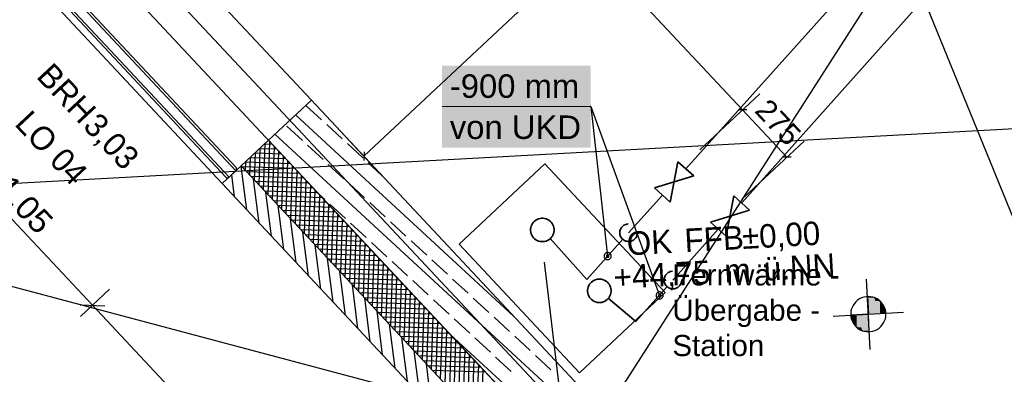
# Model space of a CAD drawing. Extents: x 199 to 1388, y 138 to 979.
# Tile 9 of 155: x 410 to 494, y 366 to 396. Entities that reach past the tile are written whole.
import ezdxf
from ezdxf.lldxf.tags import DXFTag

# ---------------------------------------------------------------- set-up
doc = ezdxf.new("R2010")
doc.units = 0
doc.layers.get('0').update_dxf_attribs({"lineweight": 25})
for name, color, linetype, lineweight, true_color in [('01 Höhen im Gebäude - Basis', 7, 'Continuous', 25, 0x848484), ('01AFU Allgemein Bemaßung-A07ET47HDI', 7, 'Continuous', 25, 0x848484), ('20 Außenwände-A07ET47EDI', 7, 'Continuous', 25, 0x848484), ('20 Bodenaufbau - Gefällelinien', 7, 'Continuous', 25, 0x848484), ('20 Dach Stb-Decke-A07ET47IDI', 7, 'Continuous', 25, 0x848484), ('20 Fenster als Fassade-A07ET47TDI', 7, 'Continuous', 25, 0x848484), ('A-0', 7, 'Continuous', 25, 0x848484), ('H_Ruecklauf', 5, 'STRICHLINIE2', 35, 0x0000ff), ('H_Vorlauf', 1, 'Continuous', 35, 0xff0000), ('UPO_Loop2', 140, 'Continuous', 30, 0x00bfff)]:
    doc.layers.add(name, color=color, linetype=linetype, lineweight=lineweight, true_color=true_color)
for name, color, linetype, lineweight in [('02 Raster Gebäude-A07ET47NDI', 7, 'Continuous', 25), ('H_Mass', 7, 'Continuous', 25), ('H_Text', 7, 'Continuous', 25)]:
    doc.layers.add(name, color=color, linetype=linetype, lineweight=lineweight)
doc.styles.get("Standard").update_dxf_attribs({"font": 'arial.ttf'})
tags = doc.linetypes.add('Raster-A07ET47ODI', pattern=[0.2, 0.1, -0.05, 0, -0.05]).pattern_tags.tags
tags[10:11] = [DXFTag(74, 4), DXFTag(75, 0), DXFTag(340, '0'), DXFTag(46, 1.0), DXFTag(50, 0.0), DXFTag(44, 0.0), DXFTag(45, 0.0)]
tags[8:9] = [DXFTag(74, 4), DXFTag(75, 0), DXFTag(340, '0'), DXFTag(46, 1.0), DXFTag(50, 0.0), DXFTag(44, 0.0), DXFTag(45, 0.0)]
tags[6:7] = [DXFTag(74, 4), DXFTag(75, 0), DXFTag(340, '0'), DXFTag(46, 1.0), DXFTag(50, 0.0), DXFTag(44, 0.0), DXFTag(45, 0.0)]
tags[4:5] = [DXFTag(74, 4), DXFTag(75, 0), DXFTag(340, '0'), DXFTag(46, 1.0), DXFTag(50, 0.0), DXFTag(44, 0.0), DXFTag(45, 0.0)]
tags = doc.linetypes.add('Strichlinie eng-A07ET47GDI', pattern=[0.115, 0.075, -0.04]).pattern_tags.tags
tags[6:7] = [DXFTag(74, 4), DXFTag(75, 0), DXFTag(340, '0'), DXFTag(46, 1.0), DXFTag(50, 0.0), DXFTag(44, 0.0), DXFTag(45, 0.0)]
tags[4:5] = [DXFTag(74, 4), DXFTag(75, 0), DXFTag(340, '0'), DXFTag(46, 1.0), DXFTag(50, 0.0), DXFTag(44, 0.0), DXFTag(45, 0.0)]
tags = doc.linetypes.add('STRICHLINIE2', pattern=[9.525, 6.35, -3.175]).pattern_tags.tags
tags[6:7] = [DXFTag(74, 4), DXFTag(75, 0), DXFTag(340, '0'), DXFTag(46, 0.0), DXFTag(50, 0.0), DXFTag(44, 0.0), DXFTag(45, 0.0)]
tags[4:5] = [DXFTag(74, 4), DXFTag(75, 0), DXFTag(340, '0'), DXFTag(46, 0.0), DXFTag(50, 0.0), DXFTag(44, 0.0), DXFTag(45, 0.0)]
tags = doc.linetypes.add('Öffnungslinie Tür Fenster-A07ET47JDI', pattern=[0.115, 0.075, -0.04]).pattern_tags.tags
tags[6:7] = [DXFTag(74, 4), DXFTag(75, 0), DXFTag(340, '0'), DXFTag(46, 1.0), DXFTag(50, 0.0), DXFTag(44, 0.0), DXFTag(45, 0.0)]
tags[4:5] = [DXFTag(74, 4), DXFTag(75, 0), DXFTag(340, '0'), DXFTag(46, 1.0), DXFTag(50, 0.0), DXFTag(44, 0.0), DXFTag(45, 0.0)]

# ---------------------------------------------------------------- blocks, each defined once
blk = doc.blocks.new('Referenz-A07ET47ZDI', base_point=(226.995, 158.1))
at = {"layer": '01 Höhen im Gebäude - Basis'}
for p, q in [((482.568, 367.82), (482.234, 373.811)), ((481.211, 371.729), (481.102, 371.566)), ((481.341, 371.876), (481.211, 371.729)), ((481.488, 372.006), (481.341, 371.876)), ((481.651, 372.115), (481.488, 372.006)), ((481.827, 372.202), (481.651, 372.115)), ((482.013, 372.265), (481.827, 372.202)), ((482.205, 372.303), (482.013, 372.265)), ((482.401, 372.316), (482.205, 372.303)), ((482.597, 372.303), (482.401, 372.316)), ((482.79, 372.265), (482.597, 372.303)), ((482.975, 372.202), (482.79, 372.265)), ((483.151, 372.115), (482.975, 372.202)), ((483.314, 372.006), (483.151, 372.115)), ((483.462, 371.876), (483.314, 372.006)), ((483.591, 371.729), (483.462, 371.876)), ((483.7, 371.566), (483.591, 371.729)), ((479.406, 370.649), (485.397, 370.983)), ((480.914, 371.012), (480.901, 370.816)), ((480.901, 370.816), (480.914, 370.62)), ((480.952, 371.204), (480.914, 371.012)), ((481.015, 371.39), (480.952, 371.204)), ((481.102, 371.566), (481.015, 371.39)), ((483.787, 371.39), (483.7, 371.566)), ((483.85, 371.204), (483.787, 371.39)), ((483.888, 371.012), (483.85, 371.204)), ((483.901, 370.816), (483.888, 371.012)), ((483.888, 370.62), (483.901, 370.816)), ((480.914, 370.62), (480.952, 370.428)), ((480.952, 370.428), (481.015, 370.242)), ((481.015, 370.242), (481.102, 370.066)), ((481.102, 370.066), (481.211, 369.903)), ((481.211, 369.903), (481.341, 369.755)), ((483.462, 369.755), (483.591, 369.903)), ((483.591, 369.903), (483.7, 370.066)), ((483.7, 370.066), (483.787, 370.242)), ((483.787, 370.242), (483.85, 370.428)), ((483.85, 370.428), (483.888, 370.62)), ((481.341, 369.755), (481.488, 369.626)), ((481.488, 369.626), (481.651, 369.517)), ((481.651, 369.517), (481.827, 369.43)), ((481.827, 369.43), (482.013, 369.367)), ((482.013, 369.367), (482.205, 369.329)), ((482.205, 369.329), (482.401, 369.316)), ((482.401, 369.316), (482.597, 369.329)), ((482.597, 369.329), (482.79, 369.367)), ((482.79, 369.367), (482.975, 369.43)), ((482.975, 369.43), (483.151, 369.517)), ((483.151, 369.517), (483.314, 369.626)), ((483.314, 369.626), (483.462, 369.755))]:
    blk.add_line(p, q, dxfattribs=at)
for points in [[(482.401, 372.302), (482.319, 372.302), (482.318, 372.313)], [(482.401, 370.816), (482.401, 372.302), (482.319, 372.302)], [(482.897, 370.843), (482.401, 370.843), (482.401, 372.302)], [(482.897, 372.231), (482.425, 372.231), (482.401, 372.302)], [(482.897, 370.843), (482.897, 372.231), (482.425, 372.231)], [(483.401, 370.871), (482.897, 370.871), (482.897, 372.231)], [(483.401, 371.934), (483.008, 371.934), (482.897, 372.231)], [(483.401, 370.871), (483.401, 371.934), (483.008, 371.934)], [(483.753, 370.891), (483.401, 370.891), (483.401, 371.934)], [(483.753, 371.466), (483.559, 371.466), (483.401, 371.934)], [(481.05, 370.732), (480.904, 370.732), (481.05, 370.741)], [(481.05, 370.166), (481.05, 370.732), (480.904, 370.732)], [(481.401, 370.741), (481.05, 370.741), (481.401, 370.76)], [(481.243, 370.166), (481.05, 370.166), (481.05, 370.741)], [(481.401, 369.698), (481.401, 370.741), (481.05, 370.741)], [(481.905, 370.76), (481.401, 370.76), (481.905, 370.788)], [(481.795, 369.698), (481.401, 369.698), (481.401, 370.76)], [(481.905, 369.4), (481.905, 370.76), (481.401, 370.76)], [(482.401, 370.788), (481.905, 370.788), (482.401, 370.816)], [(482.377, 369.4), (481.905, 369.4), (481.905, 370.788)], [(482.401, 369.33), (482.401, 370.788), (481.905, 370.788)], [(482.401, 370.816), (482.897, 370.843), (482.401, 370.843)], [(482.484, 369.33), (482.401, 369.33), (482.401, 370.816)], [(482.897, 370.843), (483.401, 370.871), (482.897, 370.871)], [(483.401, 370.871), (483.753, 370.891), (483.401, 370.891)], [(483.753, 370.891), (483.753, 371.466), (483.559, 371.466)], [(483.899, 370.899), (483.753, 370.899), (483.753, 371.466)], [(483.753, 370.891), (483.899, 370.899), (483.753, 370.899)], [(481.401, 369.698), (481.243, 370.166), (481.05, 370.166)], [(481.905, 369.4), (481.795, 369.698), (481.401, 369.698)], [(482.401, 369.33), (482.377, 369.4), (481.905, 369.4)], [(482.485, 369.318), (482.484, 369.33), (482.401, 369.33)]]:
    blk.add_solid(points, dxfattribs=at)
at = {"layer": '01AFU Allgemein Bemaßung-A07ET47HDI'}
for p, q in [((416.306, 371.573), (401.949, 386.899)), ((417.766, 372.94), (415.28, 370.611)), ((415.246, 371.607), (417.366, 371.538)), ((442.281, 343.844), (416.306, 371.573))]:
    blk.add_line(p, q, dxfattribs=at)
at = {"layer": '02 Raster Gebäude-A07ET47NDI', "linetype": 'Raster-A07ET47ODI', "ltscale": 56.250004}
for p, q in [((268.905, 562.647), (551.626, 260.835)), ((1013.184, 414.973), (326.933, 377.408)), ((322.804, 396.183), (768.12, 277.957))]:
    blk.add_line(p, q, dxfattribs=at)
at = {"layer": '20 Außenwände-A07ET47EDI'}
for p, q in [((434.955, 389.042), (420.598, 404.368)), ((427.365, 381.932), (413.008, 397.258)), ((431.305, 385.623), (434.955, 389.042)), ((435.819, 387.371), (434.496, 388.591)), ((459.949, 362.36), (434.955, 389.042)), ((452.183, 370.649), (433.607, 387.779)), ((434.192, 385.606), (432.869, 386.827)), ((437.584, 385.744), (436.26, 386.964)), ((456.697, 363.223), (431.85, 386.134)), ((428.97, 383.436), (431.305, 385.623)), ((430.883, 381.394), (431.012, 385.349)), ((430.985, 385.323), (431.606, 385.303)), ((431.27, 380.981), (431.417, 385.504)), ((431.305, 385.623), (450.83, 364.781)), ((431.656, 380.568), (431.804, 385.091)), ((435.957, 383.979), (434.634, 385.2)), ((439.348, 384.117), (438.025, 385.337)), ((429.723, 382.632), (429.774, 384.188)), ((429.746, 384.163), (432.766, 384.064)), ((430.109, 382.22), (430.186, 384.575)), ((430.159, 384.55), (432.379, 384.477)), ((430.496, 381.807), (430.599, 384.962)), ((430.572, 384.937), (431.992, 384.89)), ((432.043, 380.155), (432.191, 384.678)), ((432.43, 379.742), (432.578, 384.266)), ((427.365, 381.932), (428.97, 383.436)), ((428.97, 383.436), (451.444, 359.444)), ((429.46, 379.694), (428.981, 383.424)), ((429.016, 383.386), (433.539, 383.239)), ((429.334, 383.776), (433.153, 383.652)), ((429.336, 383.045), (429.361, 383.802)), ((432.817, 379.33), (432.964, 383.853)), ((433.203, 378.917), (433.351, 383.44)), ((437.721, 382.353), (436.398, 383.573)), ((440.96, 382.63), (439.789, 383.71)), ((428.409, 380.817), (428.169, 382.685)), ((429.403, 382.974), (433.926, 382.826)), ((429.79, 382.561), (434.313, 382.413)), ((433.59, 378.504), (433.738, 383.027)), ((433.977, 378.091), (434.124, 382.614)), ((427.365, 381.932), (454.398, 353.073)), ((430.512, 378.572), (430.033, 382.301)), ((430.177, 382.148), (434.7, 382)), ((430.563, 381.735), (435.086, 381.587)), ((434.363, 377.678), (434.511, 382.201)), ((434.75, 377.265), (434.898, 381.788)), ((439.486, 380.726), (438.162, 381.946)), ((430.95, 381.322), (435.473, 381.175)), ((431.564, 377.449), (431.084, 381.179)), ((431.337, 380.909), (435.86, 380.762)), ((435.137, 376.853), (435.285, 381.376)), ((435.524, 376.44), (435.671, 380.963)), ((436.094, 380.588), (435.566, 381.075)), ((431.723, 380.497), (436.246, 380.349)), ((432.11, 380.084), (436.633, 379.936)), ((432.615, 376.327), (432.136, 380.056)), ((435.91, 376.027), (436.058, 380.55)), ((436.297, 375.614), (436.445, 380.137)), ((437.859, 378.961), (436.535, 380.181)), ((441.25, 379.099), (439.927, 380.319)), ((432.497, 379.671), (437.02, 379.523)), ((432.884, 379.258), (437.407, 379.11)), ((436.684, 375.201), (436.832, 379.724)), ((437.071, 374.788), (437.218, 379.311)), ((433.667, 375.204), (433.188, 378.933)), ((433.27, 378.845), (437.793, 378.697)), ((433.657, 378.432), (438.18, 378.285)), ((437.457, 374.376), (437.605, 378.899)), ((437.844, 373.963), (437.992, 378.486)), ((439.623, 377.334), (438.3, 378.554)), ((443.014, 377.472), (441.691, 378.692)), ((434.044, 378.019), (438.567, 377.872)), ((434.718, 374.081), (434.239, 377.811)), ((434.431, 377.607), (438.954, 377.459)), ((438.231, 373.55), (438.378, 378.073)), ((438.617, 373.137), (438.765, 377.66)), ((434.817, 377.194), (439.34, 377.046)), ((435.204, 376.781), (439.727, 376.633)), ((435.77, 372.959), (435.291, 376.688)), ((439.004, 372.724), (439.152, 377.247)), ((439.391, 372.311), (439.539, 376.834)), ((441.388, 375.707), (440.064, 376.928)), ((444.779, 375.845), (443.456, 377.065)), ((435.591, 376.368), (440.114, 376.22)), ((435.977, 375.955), (440.501, 375.808)), ((439.778, 371.898), (439.925, 376.422)), ((440.164, 371.486), (440.312, 376.009)), ((436.822, 371.836), (436.343, 375.566)), ((436.364, 375.542), (440.887, 375.395)), ((436.751, 375.13), (441.274, 374.982)), ((440.551, 371.073), (440.699, 375.596)), ((440.938, 370.66), (441.086, 375.183)), ((443.152, 374.08), (441.829, 375.301)), ((446.543, 374.218), (445.22, 375.438)), ((437.138, 374.717), (441.661, 374.569)), ((437.873, 370.713), (437.394, 374.443)), ((437.524, 374.304), (442.047, 374.156)), ((441.325, 370.247), (441.472, 374.77)), ((441.711, 369.834), (441.859, 374.357)), ((437.911, 373.891), (442.434, 373.743)), ((438.298, 373.478), (442.821, 373.33)), ((438.925, 369.591), (438.446, 373.32)), ((442.098, 369.421), (442.246, 373.944)), ((442.485, 369.009), (442.632, 373.532)), ((444.916, 372.454), (443.593, 373.674)), ((448.308, 372.591), (446.984, 373.811)), ((438.685, 373.065), (443.208, 372.918)), ((439.071, 372.653), (443.594, 372.505)), ((442.871, 368.596), (443.019, 373.119)), ((443.258, 368.183), (443.406, 372.706)), ((439.458, 372.24), (443.981, 372.092)), ((439.977, 368.468), (439.497, 372.198)), ((439.845, 371.827), (444.368, 371.679)), ((443.645, 367.77), (443.793, 372.293)), ((444.032, 367.357), (444.179, 371.88)), ((446.681, 370.827), (445.357, 372.047)), ((450.072, 370.964), (448.749, 372.184)), ((440.231, 371.414), (444.755, 371.266)), ((441.028, 367.345), (440.549, 371.075)), ((440.618, 371.001), (445.141, 370.853)), ((444.418, 366.944), (444.566, 371.467)), ((444.805, 366.531), (444.953, 371.055)), ((441.005, 370.588), (445.528, 370.441)), ((441.392, 370.175), (445.915, 370.028)), ((442.08, 366.223), (441.601, 369.952)), ((445.192, 366.119), (445.34, 370.642)), ((445.579, 365.706), (445.726, 370.229)), ((448.445, 369.2), (447.122, 370.42)), ((451.836, 369.337), (450.513, 370.557)), ((441.778, 369.763), (446.301, 369.615)), ((442.165, 369.35), (446.688, 369.202)), ((445.965, 365.293), (446.113, 369.816)), ((446.352, 364.88), (446.5, 369.403)), ((451.725, 364.543), (446.789, 369.094)), ((442.552, 368.937), (447.075, 368.789)), ((443.132, 365.1), (442.652, 368.83)), ((442.939, 368.524), (447.462, 368.376)), ((446.739, 364.467), (446.887, 368.99)), ((447.126, 364.054), (447.273, 368.577)), ((450.209, 367.573), (448.886, 368.793)), ((453.601, 367.71), (452.278, 368.93)), ((443.325, 368.111), (447.848, 367.964)), ((444.183, 363.977), (443.704, 367.707)), ((443.712, 367.698), (448.235, 367.551)), ((447.512, 363.642), (447.66, 368.165)), ((447.899, 363.229), (448.047, 367.752)), ((444.099, 367.286), (448.622, 367.138)), ((444.486, 366.873), (449.009, 366.725)), ((445.235, 362.855), (444.756, 366.584)), ((448.286, 362.816), (448.433, 367.339)), ((448.672, 362.403), (448.82, 366.926)), ((451.974, 365.946), (450.651, 367.166)), ((455.365, 366.083), (454.042, 367.303)), ((444.872, 366.46), (449.395, 366.312)), ((445.259, 366.047), (449.782, 365.899)), ((449.059, 361.99), (449.207, 366.513)), ((449.446, 361.577), (449.594, 366.1))]:
    blk.add_line(p, q, dxfattribs=at)
at = {"layer": '20 Bodenaufbau - Gefällelinien', "linetype": 'Öffnungslinie Tür Fenster-A07ET47JDI', "ltscale": 56.250004}
for p, q in [((483.273, 398.715), (459.949, 362.36)), ((506.55, 349.988), (487.139, 397.688))]:
    blk.add_line(p, q, dxfattribs=at)
at = {"layer": '20 Dach Stb-Decke-A07ET47IDI', "linetype": 'Öffnungslinie Tür Fenster-A07ET47JDI', "ltscale": 56.250004}
blk.add_line((300.686, 525.064), (457.28, 357.895), dxfattribs=at)
at = {"layer": '20 Fenster als Fassade-A07ET47TDI', "linetype": 'Strichlinie eng-A07ET47GDI', "ltscale": 56.250004}
for p, q in [((413.592, 397.805), (427.948, 382.479)), ((414.176, 398.352), (428.532, 383.026)), ((414.458, 398.342), (428.541, 383.308)), ((413.583, 397.522), (427.666, 382.488)), ((427.666, 382.488), (427.754, 382.433)), ((427.857, 382.43), (427.948, 382.479)), ((427.948, 382.479), (428.532, 383.026)), ((428.532, 383.026), (428.587, 383.114)), ((428.59, 383.217), (428.541, 383.308)), ((428.587, 383.114), (428.59, 383.217)), ((427.754, 382.433), (427.857, 382.43))]:
    blk.add_line(p, q, dxfattribs=at)
at = {"layer": 'A-0', "linetype": 'Continuous', "ltscale": 312.5}
for p, q in [((434.955, 389.042), (431.305, 385.623)), ((459.949, 362.36), (434.955, 389.042)), ((431.305, 385.623), (428.97, 383.436)), ((431.305, 385.623), (450.83, 364.781)), ((457.28, 357.895), (431.305, 385.623)), ((428.97, 383.436), (427.365, 381.932)), ((455.572, 355.038), (428.97, 383.436)), ((428.97, 383.436), (451.444, 359.444)), ((427.365, 381.932), (451.56, 356.103)), ((482.897, 372.231), (482.318, 372.313)), ((482.318, 372.313), (482.401, 370.816)), ((483.401, 371.934), (482.897, 372.231)), ((483.753, 371.466), (483.401, 371.934)), ((482.401, 370.816), (480.904, 370.732)), ((480.904, 370.732), (481.05, 370.166)), ((482.401, 370.816), (483.899, 370.899)), ((482.485, 369.318), (482.401, 370.816)), ((483.899, 370.899), (483.753, 371.466)), ((481.05, 370.166), (481.401, 369.698)), ((481.401, 369.698), (481.905, 369.4)), ((481.905, 369.4), (482.485, 369.318))]:
    blk.add_line(p, q, dxfattribs=at)
at = {"layer": '01 Höhen im Gebäude - Basis', "linetype": 'Continuous', "ltscale": 40.625, "char_height": 2, "attachment_point": 1, "rotation": 3.18725}
for s, insert in [('{\\fCentury Gothic;FFB}', (466.686, 378.088)), ('{\\fCentury Gothic;±0,00}', (471.577, 378.361)), ('{\\fCentury Gothic;OK}', (461.771, 377.815)), ('{\\fCentury Gothic;ü.NN}', (473.434, 375.662)), ('{\\fCentury Gothic;+44,75}', (460.644, 374.95)), ('{\\fCentury Gothic;m}', (470.086, 375.475))]:
    blk.add_mtext(s, dxfattribs=dict(at, insert=insert))
at = {"layer": '01AFU Allgemein Bemaßung-A07ET47HDI', "linetype": 'ByBlock', "ltscale": 40.625, "insert": (409.398, 382.824), "char_height": 2, "attachment_point": 1, "rotation": 313.12936}
blk.add_mtext('{\\fArial;1,05}', dxfattribs=at)
at = {"layer": '20 Außenwände-A07ET47EDI', "linetype": 'Continuous', "ltscale": 56.250004, "char_height": 2, "attachment_point": 1, "rotation": 313.12936}
for s, insert in [('{\\fCentury Gothic;BRH}', (412.908, 392.367)), ('{\\fCentury Gothic;LO}', (411.054, 388.324)), ('{\\fCentury Gothic;3,03}', (416.878, 388.128)), ('{\\fCentury Gothic;04}', (414.007, 385.172))]:
    blk.add_mtext(s, dxfattribs=dict(at, insert=insert))
blk = doc.blocks.new('Maß-A07ET493DI', base_point=(433.314, 384.797))
at = {"color": 0, "linetype": 'ByBlock', "lineweight": -2, "ltscale": 0.25}
for p, q in [((438.423, 426.653), (433.314, 421.867)), ((437.338, 425.273), (436.589, 425.297)), ((436.964, 425.285), (471.688, 388.215)), ((473.148, 389.582), (468.039, 384.797)), ((472.063, 388.203), (471.313, 388.227))]:
    blk.add_line(p, q, dxfattribs=at)
at = {"color": 0, "linetype": 'ByBlock', "lineweight": -2, "ltscale": 0.25, "insert": (454.23, 410.364), "char_height": 1.8, "attachment_point": 1, "rotation": 313.12886}
blk.add_mtext('{\\fArial;2540}', dxfattribs=at)
blk = doc.blocks.new('Maß-A07ET495DI', base_point=(468.039, 380.768))
at = {"color": 0, "linetype": 'ByBlock', "lineweight": -2, "ltscale": 0.25}
for p, q in [((473.148, 389.582), (468.039, 384.797)), ((472.063, 388.203), (471.313, 388.227)), ((471.688, 388.215), (475.463, 384.186)), ((476.922, 385.553), (471.814, 380.768)), ((475.837, 384.174), (475.088, 384.198))]:
    blk.add_line(p, q, dxfattribs=at)
at = {"color": 0, "linetype": 'ByBlock', "lineweight": -2, "ltscale": 0.25, "insert": (473.951, 389.31), "char_height": 1.8, "attachment_point": 1, "rotation": 313.12886}
blk.add_mtext('{\\fArial;275}', dxfattribs=at)
blk = doc.blocks.new('Maß-A07ET4CBDI', base_point=(436.695, 382.805))
at = {"color": 0, "linetype": 'ByBlock', "lineweight": -2, "ltscale": 0.25}
for p, q in [((472.173, 412.196), (468.071, 416.575)), ((439.43, 384.265), (470.806, 413.656)), ((470.818, 414.031), (470.793, 413.281)), ((440.797, 382.805), (436.695, 387.184)), ((439.442, 384.639), (439.417, 383.89))]:
    blk.add_line(p, q, dxfattribs=at)
at = {"color": 0, "linetype": 'ByBlock', "lineweight": -2, "ltscale": 0.25, "insert": (451.504, 398.864), "char_height": 1.8, "attachment_point": 1, "rotation": 43.12936}
blk.add_mtext('{\\fArial;2150}', dxfattribs=at)

msp = doc.modelspace()

# ---------------------------------------------------------------- linework, layer by layer
at = {"layer": 'H_Mass', "lineweight": 18}
msp.add_line((446.085, 388.486), (458.752, 388.486), dxfattribs=at)
at = {"layer": 'H_Mass'}
for p, q in [((458.743, 388.491), (458.742, 388.49)), ((458.742, 388.49), (458.742, 388.489)), ((458.742, 388.489), (458.742, 388.488)), ((458.742, 388.488), (458.742, 388.486)), ((458.742, 388.486), (458.742, 388.485)), ((458.742, 388.485), (458.742, 388.484)), ((458.742, 388.484), (458.742, 388.483)), ((458.742, 388.483), (458.743, 388.481)), ((458.744, 388.493), (458.743, 388.491)), ((458.743, 388.481), (458.744, 388.48)), ((458.745, 388.494), (458.744, 388.493)), ((458.744, 388.48), (458.745, 388.479)), ((458.746, 388.494), (458.745, 388.494)), ((458.745, 388.479), (458.746, 388.479)), ((458.747, 388.495), (458.746, 388.494)), ((458.746, 388.479), (458.747, 388.478)), ((458.748, 388.496), (458.747, 388.495)), ((458.747, 388.478), (458.748, 388.477)), ((458.749, 388.496), (458.748, 388.496)), ((458.748, 388.477), (458.749, 388.477)), ((458.75, 388.496), (458.749, 388.496)), ((458.749, 388.477), (458.75, 388.477)), ((458.752, 388.496), (458.75, 388.496)), ((458.75, 388.477), (458.752, 388.476)), ((458.753, 388.496), (458.752, 388.496)), ((458.752, 388.486), (460.194, 375.761)), ((458.752, 388.476), (458.753, 388.477)), ((458.754, 388.496), (458.753, 388.496)), ((458.753, 388.477), (458.754, 388.477)), ((458.755, 388.496), (458.754, 388.496)), ((458.754, 388.477), (458.755, 388.477)), ((458.757, 388.495), (458.755, 388.496)), ((458.755, 388.477), (458.757, 388.478)), ((458.758, 388.494), (458.757, 388.495)), ((458.757, 388.478), (458.758, 388.479)), ((458.759, 388.494), (458.758, 388.494)), ((458.758, 388.479), (458.759, 388.479)), ((458.76, 388.493), (458.759, 388.494)), ((458.759, 388.479), (458.76, 388.48)), ((458.76, 388.491), (458.76, 388.493)), ((458.761, 388.49), (458.76, 388.491)), ((458.76, 388.481), (458.761, 388.483)), ((458.76, 388.48), (458.76, 388.481)), ((458.761, 388.489), (458.761, 388.49)), ((458.762, 388.488), (458.761, 388.489)), ((458.761, 388.484), (458.762, 388.485)), ((458.761, 388.483), (458.761, 388.484)), ((458.762, 388.486), (458.762, 388.488)), ((458.762, 388.486), (464.622, 372.409)), ((458.762, 388.485), (458.762, 388.486)), ((459.897, 375.8), (459.894, 375.761)), ((459.904, 375.839), (459.897, 375.8)), ((459.917, 375.876), (459.904, 375.839)), ((459.934, 375.911), (459.917, 375.876)), ((459.956, 375.944), (459.934, 375.911)), ((459.982, 375.973), (459.956, 375.944)), ((460.011, 375.999), (459.982, 375.973)), ((460.044, 376.021), (460.011, 375.999)), ((460.079, 376.038), (460.044, 376.021)), ((460.116, 376.051), (460.079, 376.038)), ((460.095, 375.774), (460.094, 375.761)), ((460.097, 375.787), (460.095, 375.774)), ((460.102, 375.8), (460.097, 375.787)), ((460.107, 375.811), (460.102, 375.8)), ((460.115, 375.822), (460.107, 375.811)), ((460.123, 375.832), (460.115, 375.822)), ((460.155, 376.059), (460.116, 376.051)), ((460.133, 375.841), (460.123, 375.832)), ((460.144, 375.848), (460.133, 375.841)), ((460.156, 375.854), (460.144, 375.848)), ((460.194, 376.061), (460.155, 376.059)), ((460.168, 375.858), (460.156, 375.854)), ((460.181, 375.86), (460.168, 375.858)), ((460.194, 375.861), (460.181, 375.86)), ((460.233, 376.059), (460.194, 376.061)), ((460.207, 375.86), (460.194, 375.861)), ((460.22, 375.858), (460.207, 375.86)), ((460.232, 375.854), (460.22, 375.858)), ((460.244, 375.848), (460.232, 375.854)), ((460.272, 376.051), (460.233, 376.059)), ((460.255, 375.841), (460.244, 375.848)), ((460.265, 375.832), (460.255, 375.841)), ((460.273, 375.822), (460.265, 375.832)), ((460.309, 376.038), (460.272, 376.051)), ((460.281, 375.811), (460.273, 375.822)), ((460.286, 375.8), (460.281, 375.811)), ((460.291, 375.787), (460.286, 375.8)), ((460.293, 375.774), (460.291, 375.787)), ((460.294, 375.761), (460.293, 375.774)), ((460.344, 376.021), (460.309, 376.038)), ((460.377, 375.999), (460.344, 376.021)), ((460.406, 375.973), (460.377, 375.999)), ((460.432, 375.944), (460.406, 375.973)), ((460.454, 375.911), (460.432, 375.944)), ((460.471, 375.876), (460.454, 375.911)), ((460.484, 375.839), (460.471, 375.876)), ((460.491, 375.8), (460.484, 375.839)), ((460.494, 375.761), (460.491, 375.8)), ((459.894, 375.761), (459.897, 375.722)), ((459.897, 375.722), (459.904, 375.684)), ((459.904, 375.684), (459.917, 375.646)), ((459.917, 375.646), (459.934, 375.611)), ((459.934, 375.611), (459.956, 375.579)), ((459.956, 375.579), (459.982, 375.549)), ((459.982, 375.549), (460.011, 375.523)), ((460.011, 375.523), (460.044, 375.501)), ((460.044, 375.501), (460.079, 375.484)), ((460.079, 375.484), (460.116, 375.472)), ((460.094, 375.761), (460.095, 375.748)), ((460.095, 375.748), (460.097, 375.735)), ((460.097, 375.735), (460.102, 375.723)), ((460.102, 375.723), (460.107, 375.711)), ((460.107, 375.711), (460.115, 375.7)), ((460.115, 375.7), (460.123, 375.691)), ((460.116, 375.472), (460.155, 375.464)), ((460.123, 375.691), (460.133, 375.682)), ((460.133, 375.682), (460.144, 375.675)), ((460.144, 375.675), (460.156, 375.669)), ((460.155, 375.464), (460.194, 375.461)), ((460.156, 375.669), (460.168, 375.665)), ((460.168, 375.665), (460.181, 375.662)), ((460.181, 375.662), (460.194, 375.661)), ((460.194, 375.661), (460.207, 375.662)), ((460.194, 375.461), (460.233, 375.464)), ((460.207, 375.662), (460.22, 375.665)), ((460.22, 375.665), (460.232, 375.669)), ((460.232, 375.669), (460.244, 375.675)), ((460.233, 375.464), (460.272, 375.472)), ((460.244, 375.675), (460.255, 375.682)), ((460.255, 375.682), (460.265, 375.691)), ((460.265, 375.691), (460.273, 375.7)), ((460.272, 375.472), (460.309, 375.484)), ((460.273, 375.7), (460.281, 375.711)), ((460.281, 375.711), (460.286, 375.723)), ((460.286, 375.723), (460.291, 375.735)), ((460.291, 375.735), (460.293, 375.748)), ((460.293, 375.748), (460.294, 375.761)), ((460.309, 375.484), (460.344, 375.501)), ((460.344, 375.501), (460.377, 375.523)), ((460.377, 375.523), (460.406, 375.549)), ((460.406, 375.549), (460.432, 375.579)), ((460.432, 375.579), (460.454, 375.611)), ((460.454, 375.611), (460.471, 375.646)), ((460.471, 375.646), (460.484, 375.684)), ((460.484, 375.684), (460.491, 375.722)), ((460.491, 375.722), (460.494, 375.761)), ((464.324, 372.448), (464.322, 372.409)), ((464.322, 372.409), (464.324, 372.37)), ((464.332, 372.487), (464.324, 372.448)), ((464.345, 372.524), (464.332, 372.487)), ((464.362, 372.559), (464.345, 372.524)), ((464.384, 372.592), (464.362, 372.559)), ((464.41, 372.621), (464.384, 372.592)), ((464.439, 372.647), (464.41, 372.621)), ((464.472, 372.669), (464.439, 372.647)), ((464.507, 372.686), (464.472, 372.669)), ((464.544, 372.699), (464.507, 372.686)), ((464.523, 372.422), (464.522, 372.409)), ((464.522, 372.409), (464.523, 372.396)), ((464.525, 372.435), (464.523, 372.422)), ((464.529, 372.447), (464.525, 372.435)), ((464.535, 372.459), (464.529, 372.447)), ((464.542, 372.47), (464.535, 372.459)), ((464.551, 372.48), (464.542, 372.47)), ((464.583, 372.707), (464.544, 372.699)), ((464.561, 372.488), (464.551, 372.48)), ((464.572, 372.496), (464.561, 372.488)), ((464.583, 372.501), (464.572, 372.496)), ((464.622, 372.709), (464.583, 372.707)), ((464.596, 372.506), (464.583, 372.501)), ((464.609, 372.508), (464.596, 372.506)), ((464.622, 372.509), (464.609, 372.508)), ((464.661, 372.707), (464.622, 372.709)), ((464.635, 372.508), (464.622, 372.509)), ((464.648, 372.506), (464.635, 372.508)), ((464.66, 372.501), (464.648, 372.506)), ((464.672, 372.496), (464.66, 372.501)), ((464.699, 372.699), (464.661, 372.707)), ((464.683, 372.488), (464.672, 372.496)), ((464.692, 372.48), (464.683, 372.488)), ((464.701, 372.47), (464.692, 372.48)), ((464.736, 372.686), (464.699, 372.699)), ((464.708, 372.459), (464.701, 372.47)), ((464.714, 372.447), (464.708, 372.459)), ((464.718, 372.435), (464.714, 372.447)), ((464.721, 372.422), (464.718, 372.435)), ((464.722, 372.409), (464.721, 372.422)), ((464.721, 372.396), (464.722, 372.409)), ((464.772, 372.669), (464.736, 372.686)), ((464.804, 372.647), (464.772, 372.669)), ((464.834, 372.621), (464.804, 372.647)), ((464.86, 372.592), (464.834, 372.621)), ((464.881, 372.559), (464.86, 372.592)), ((464.899, 372.524), (464.881, 372.559)), ((464.911, 372.487), (464.899, 372.524)), ((464.919, 372.448), (464.911, 372.487)), ((464.922, 372.409), (464.919, 372.448)), ((464.919, 372.37), (464.922, 372.409)), ((464.324, 372.37), (464.332, 372.331)), ((464.332, 372.331), (464.345, 372.294)), ((464.345, 372.294), (464.362, 372.259)), ((464.362, 372.259), (464.384, 372.226)), ((464.384, 372.226), (464.41, 372.197)), ((464.41, 372.197), (464.439, 372.171)), ((464.439, 372.171), (464.472, 372.149)), ((464.472, 372.149), (464.507, 372.132)), ((464.507, 372.132), (464.544, 372.119)), ((464.523, 372.396), (464.525, 372.383)), ((464.525, 372.383), (464.529, 372.371)), ((464.529, 372.371), (464.535, 372.359)), ((464.535, 372.359), (464.542, 372.348)), ((464.542, 372.348), (464.551, 372.338)), ((464.544, 372.119), (464.583, 372.112)), ((464.551, 372.338), (464.561, 372.33)), ((464.561, 372.33), (464.572, 372.322)), ((464.572, 372.322), (464.583, 372.317)), ((464.583, 372.317), (464.596, 372.312)), ((464.583, 372.112), (464.622, 372.109)), ((464.596, 372.312), (464.609, 372.31)), ((464.609, 372.31), (464.622, 372.309)), ((464.622, 372.309), (464.635, 372.31)), ((464.622, 372.109), (464.661, 372.112)), ((464.635, 372.31), (464.648, 372.312)), ((464.648, 372.312), (464.66, 372.317)), ((464.66, 372.317), (464.672, 372.322)), ((464.661, 372.112), (464.699, 372.119)), ((464.672, 372.322), (464.683, 372.33)), ((464.683, 372.33), (464.692, 372.338)), ((464.692, 372.338), (464.701, 372.348)), ((464.699, 372.119), (464.736, 372.132)), ((464.701, 372.348), (464.708, 372.359)), ((464.708, 372.359), (464.714, 372.371)), ((464.714, 372.371), (464.718, 372.383)), ((464.718, 372.383), (464.721, 372.396)), ((464.736, 372.132), (464.772, 372.149)), ((464.772, 372.149), (464.804, 372.171)), ((464.804, 372.171), (464.834, 372.197)), ((464.834, 372.197), (464.86, 372.226)), ((464.86, 372.226), (464.881, 372.259)), ((464.881, 372.259), (464.899, 372.294)), ((464.899, 372.294), (464.911, 372.331)), ((464.911, 372.331), (464.919, 372.37))]:
    msp.add_line(p, q, dxfattribs=at)
at = {"layer": 'H_Mass', "color": 7, "true_color": 0xffffff}
for points in [[(446.085, 384.986), (458.752, 384.986), (446.085, 391.986)], [(458.752, 384.986), (446.085, 391.986), (458.752, 391.986)]]:
    msp.add_solid(points, dxfattribs=at)
at = {"layer": 'H_Ruecklauf', "ltscale": 0.35}
for p, q in [((503.43, 415.894), (471.615, 380.284)), ((469.616, 378.047), (465.753, 373.723)), ((465.253, 373.165), (462.596, 370.201)), ((462.596, 370.201), (460.256, 372.162))]:
    msp.add_line(p, q, dxfattribs=at)
at = {"layer": 'H_Ruecklauf', "linetype": 'Continuous'}
for p, q in [((470.288, 377.448), (470.944, 380.884)), ((470.944, 380.884), (472.286, 379.685)), ((472.286, 379.685), (468.945, 378.647)), ((468.945, 378.647), (470.288, 377.448)), ((465.134, 374.146), (465.084, 374.061)), ((465.194, 374.223), (465.134, 374.146)), ((465.264, 374.292), (465.194, 374.223)), ((465.343, 374.351), (465.264, 374.292)), ((465.428, 374.399), (465.343, 374.351)), ((465.519, 374.436), (465.428, 374.399)), ((465.614, 374.46), (465.519, 374.436)), ((465.711, 374.472), (465.614, 374.46)), ((465.006, 373.779), (465.005, 373.681)), ((465.005, 373.681), (465.017, 373.584)), ((465.019, 373.877), (465.006, 373.779)), ((465.017, 373.584), (465.041, 373.489)), ((465.045, 373.971), (465.019, 373.877)), ((465.041, 373.489), (465.078, 373.398)), ((465.084, 374.061), (465.045, 373.971)), ((465.078, 373.398), (465.126, 373.313)), ((465.126, 373.313), (465.185, 373.234)), ((466.313, 373.224), (466.373, 373.301)), ((466.373, 373.301), (466.423, 373.386)), ((466.423, 373.386), (466.461, 373.476)), ((466.461, 373.476), (466.488, 373.57)), ((466.488, 373.57), (466.501, 373.667)), ((466.501, 373.667), (466.502, 373.766)), ((465.185, 373.234), (465.254, 373.164)), ((465.254, 373.164), (465.331, 373.104)), ((465.331, 373.104), (465.416, 373.054)), ((465.416, 373.054), (465.506, 373.015)), ((465.506, 373.015), (465.6, 372.989)), ((465.6, 372.989), (465.697, 372.976)), ((465.697, 372.976), (465.796, 372.975)), ((465.796, 372.975), (465.893, 372.987)), ((465.893, 372.987), (465.988, 373.011)), ((465.988, 373.011), (466.079, 373.048)), ((466.079, 373.048), (466.164, 373.096)), ((466.164, 373.096), (466.243, 373.155)), ((466.243, 373.155), (466.313, 373.224))]:
    msp.add_line(p, q, dxfattribs=at)
at = {"layer": 'H_Ruecklauf', "color": 5, "lineweight": 35, "true_color": 0x0000ff}
for p, q in [((458.657, 373.359), (458.591, 373.245)), ((458.736, 373.463), (458.657, 373.359)), ((458.829, 373.555), (458.736, 373.463)), ((458.932, 373.635), (458.829, 373.555)), ((459.045, 373.701), (458.932, 373.635)), ((459.166, 373.751), (459.045, 373.701)), ((459.292, 373.785), (459.166, 373.751)), ((459.422, 373.802), (459.292, 373.785)), ((459.553, 373.803), (459.422, 373.802)), ((459.683, 373.786), (459.553, 373.803)), ((459.809, 373.752), (459.683, 373.786)), ((459.93, 373.702), (459.809, 373.752)), ((460.043, 373.637), (459.93, 373.702)), ((460.147, 373.557), (460.043, 373.637)), ((460.24, 373.465), (460.147, 373.557)), ((460.32, 373.361), (460.24, 373.465)), ((460.385, 373.248), (460.32, 373.361)), ((460.435, 373.128), (460.385, 373.248)), ((458.508, 372.998), (458.491, 372.868)), ((458.491, 372.868), (458.491, 372.738)), ((458.491, 372.738), (458.509, 372.608)), ((458.542, 373.125), (458.508, 372.998)), ((458.509, 372.608), (458.543, 372.482)), ((458.591, 373.245), (458.542, 373.125)), ((458.543, 372.482), (458.593, 372.361)), ((460.387, 372.364), (460.437, 372.485)), ((460.47, 373.001), (460.435, 373.128)), ((460.437, 372.485), (460.47, 372.611)), ((460.487, 372.872), (460.47, 373.001)), ((460.47, 372.611), (460.487, 372.741)), ((460.487, 372.741), (460.487, 372.872)), ((458.593, 372.361), (458.658, 372.248)), ((458.658, 372.248), (458.738, 372.144)), ((458.738, 372.144), (458.831, 372.052)), ((458.831, 372.052), (458.935, 371.972)), ((458.935, 371.972), (459.048, 371.907)), ((459.048, 371.907), (459.169, 371.857)), ((459.169, 371.857), (459.296, 371.824)), ((459.296, 371.824), (459.425, 371.807)), ((459.425, 371.807), (459.556, 371.807)), ((459.556, 371.807), (459.686, 371.824)), ((459.686, 371.824), (459.812, 371.858)), ((459.812, 371.858), (459.933, 371.908)), ((459.933, 371.908), (460.046, 371.974)), ((460.046, 371.974), (460.15, 372.054)), ((460.15, 372.054), (460.242, 372.146)), ((460.242, 372.146), (460.321, 372.25)), ((460.321, 372.25), (460.387, 372.364))]:
    msp.add_line(p, q, dxfattribs=at)
at = {"layer": 'H_Text'}
msp.add_line((459.012, 339.964), (454.815, 375.247), dxfattribs=at)
at = {"layer": 'H_Vorlauf'}
for p, q in [((495.791, 415.477), (466.857, 383.195)), ((454.852, 383.606), (447.554, 376.769)), ((465.107, 372.659), (454.852, 383.606)), ((466.187, 383.796), (465.525, 380.36)), ((467.527, 382.594), (466.187, 383.796)), ((464.184, 381.562), (467.527, 382.594)), ((464.854, 380.961), (461.979, 377.753)), ((465.525, 380.36), (464.184, 381.562)), ((461.49, 378.322), (461.42, 378.253)), ((461.569, 378.381), (461.49, 378.322)), ((461.654, 378.429), (461.569, 378.381)), ((461.745, 378.465), (461.654, 378.429)), ((461.84, 378.49), (461.745, 378.465)), ((461.938, 378.501), (461.84, 378.49)), ((461.231, 377.81), (461.23, 377.712)), ((461.23, 377.712), (461.242, 377.614)), ((461.245, 377.907), (461.231, 377.81)), ((461.242, 377.614), (461.266, 377.519)), ((461.271, 378.001), (461.245, 377.907)), ((461.266, 377.519), (461.303, 377.428)), ((461.31, 378.091), (461.271, 378.001)), ((461.36, 378.176), (461.31, 378.091)), ((461.42, 378.253), (461.36, 378.176)), ((462.648, 377.414), (462.686, 377.504)), ((462.686, 377.504), (462.713, 377.598)), ((462.713, 377.598), (462.727, 377.695)), ((462.727, 377.695), (462.728, 377.793)), ((457.809, 365.822), (447.554, 376.769)), ((458.409, 373.77), (455.298, 377.246)), ((461.478, 377.194), (458.409, 373.77)), ((461.303, 377.428), (461.351, 377.343)), ((461.351, 377.343), (461.41, 377.264)), ((461.41, 377.264), (461.478, 377.194)), ((461.478, 377.194), (461.555, 377.133)), ((461.555, 377.133), (461.64, 377.083)), ((461.64, 377.083), (461.73, 377.045)), ((461.73, 377.045), (461.825, 377.019)), ((461.825, 377.019), (461.922, 377.005)), ((461.922, 377.005), (462.02, 377.004)), ((462.02, 377.004), (462.117, 377.015)), ((462.117, 377.015), (462.212, 377.04)), ((462.212, 377.04), (462.303, 377.076)), ((462.303, 377.076), (462.389, 377.124)), ((462.389, 377.124), (462.467, 377.183)), ((462.467, 377.183), (462.537, 377.252)), ((462.537, 377.252), (462.598, 377.329)), ((462.598, 377.329), (462.648, 377.414)), ((465.107, 372.659), (457.809, 365.822))]:
    msp.add_line(p, q, dxfattribs=at)
at = {"layer": 'H_Vorlauf', "color": 1, "lineweight": 35, "true_color": 0xff0000}
for p, q in [((453.683, 378.311), (453.65, 378.184)), ((453.733, 378.432), (453.683, 378.311)), ((453.798, 378.545), (453.733, 378.432)), ((453.878, 378.649), (453.798, 378.545)), ((453.97, 378.742), (453.878, 378.649)), ((454.074, 378.821), (453.97, 378.742)), ((454.187, 378.887), (454.074, 378.821)), ((454.308, 378.937), (454.187, 378.887)), ((454.434, 378.971), (454.308, 378.937)), ((454.564, 378.989), (454.434, 378.971)), ((454.695, 378.989), (454.564, 378.989)), ((454.824, 378.972), (454.695, 378.989)), ((454.951, 378.938), (454.824, 378.972)), ((455.072, 378.888), (454.951, 378.938)), ((455.185, 378.823), (455.072, 378.888)), ((455.289, 378.744), (455.185, 378.823)), ((455.382, 378.651), (455.289, 378.744)), ((455.461, 378.548), (455.382, 378.651)), ((455.527, 378.435), (455.461, 378.548)), ((455.577, 378.314), (455.527, 378.435)), ((455.611, 378.187), (455.577, 378.314)), ((453.65, 378.184), (453.633, 378.055)), ((453.633, 378.055), (453.633, 377.924)), ((453.633, 377.924), (453.65, 377.794)), ((453.65, 377.794), (453.684, 377.668)), ((453.684, 377.668), (453.735, 377.547)), ((453.735, 377.547), (453.8, 377.434)), ((455.463, 377.437), (455.528, 377.55)), ((455.528, 377.55), (455.578, 377.671)), ((455.578, 377.671), (455.612, 377.797)), ((455.629, 378.058), (455.611, 378.187)), ((455.612, 377.797), (455.629, 377.927)), ((455.629, 377.927), (455.629, 378.058)), ((453.8, 377.434), (453.88, 377.33)), ((453.88, 377.33), (453.973, 377.238)), ((453.973, 377.238), (454.077, 377.158)), ((454.077, 377.158), (454.19, 377.093)), ((454.19, 377.093), (454.311, 377.043)), ((454.311, 377.043), (454.437, 377.01)), ((454.437, 377.01), (454.567, 376.993)), ((454.567, 376.993), (454.698, 376.993)), ((454.698, 376.993), (454.827, 377.01)), ((454.827, 377.01), (454.954, 377.044)), ((454.954, 377.044), (455.074, 377.095)), ((455.074, 377.095), (455.188, 377.16)), ((455.188, 377.16), (455.291, 377.24)), ((455.291, 377.24), (455.384, 377.333)), ((455.384, 377.333), (455.463, 377.437))]:
    msp.add_line(p, q, dxfattribs=at)

# ---------------------------------------------------------------- block references
at = {"layer": 'H_Mass', "ltscale": 0.25}
for name, p in [('Maß-A07ET493DI', (433.314, 384.797)), ('Maß-A07ET4CBDI', (436.695, 382.805)), ('Maß-A07ET495DI', (468.039, 380.768))]:
    msp.add_blockref(name, p, dxfattribs=at)
at = {"layer": 'UPO_Loop2', "color": 219, "lineweight": 80, "ltscale": 4000.00006, "true_color": 0x642165}
msp.add_blockref('Referenz-A07ET47ZDI', (226.995, 158.1), dxfattribs=at)

# ---------------------------------------------------------------- texts
at = {"layer": 'H_Mass', "char_height": 2, "attachment_point": 1}
for s, insert in [('{\\fArial;-900 mm}', (446.751, 391.236)), ('{\\fArial;von UKD}', (446.751, 387.736))]:
    msp.add_mtext(s, dxfattribs=dict(at, insert=insert))
at = {"layer": 'H_Vorlauf', "ltscale": 0.35, "char_height": 1.8, "attachment_point": 1}
for s, insert in [('{\\fArial;Fernwärme -}', (465.707, 375.059)), ('{\\fArial;Übergabe -}', (465.707, 372.053)), ('{\\fArial;Station}', (465.707, 369.047))]:
    msp.add_mtext(s, dxfattribs=dict(at, insert=insert))

doc.saveas('drawing.dxf')
